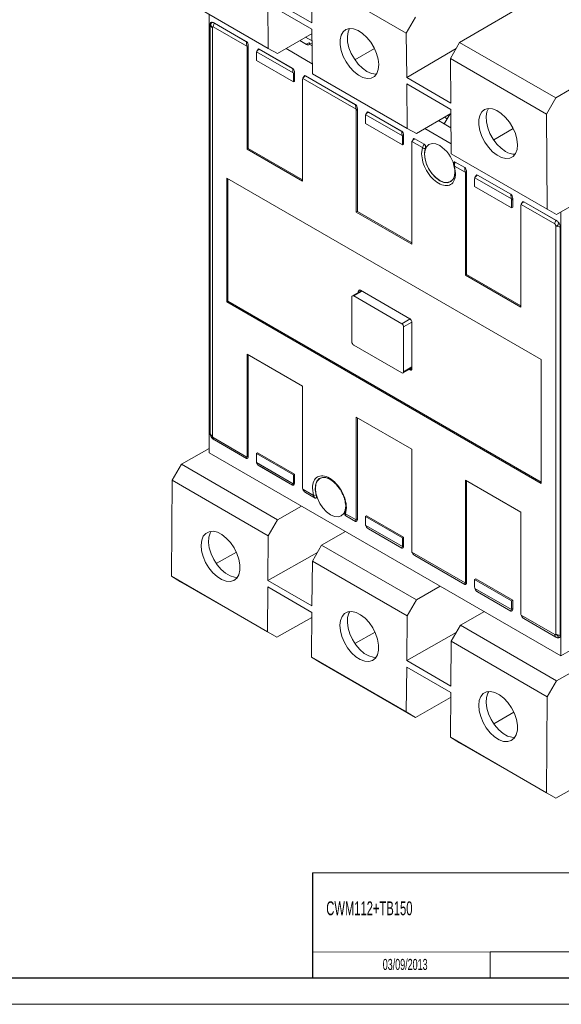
# Model space of a CAD drawing. Header units: millimetres. Extents: x 0 to 841, y 0 to 594.
# Tile 7 of 11: x 600 to 704, y 0 to 188. Entities that reach past the tile are written whole.
import ezdxf

# ---------------------------------------------------------------- set-up
doc = ezdxf.new("R2010")
doc.units = ezdxf.units.MM
doc.layers.add('FORMATO', color=7, linetype='Continuous')
doc.layers.add('LEGENDA', color=7, linetype='Continuous')
doc.styles.add('SLDTEXTSTYLE1', font='TXT', dxfattribs={"width": 0.605})

msp = doc.modelspace()

# ---------------------------------------------------------------- linework, layer by layer
at = {"color": 7, "linetype": 'Continuous', "lineweight": 15}
for p, q in [((684.09, 183.91), (730.4, 211.11)), ((702.47, 173.3), (748.79, 200.5)), ((655.82, 196.15), (655.89, 187.65)), ((673.92, 185.7), (655.82, 196.15)), ((629.16, 193.41), (647.54, 182.79)), ((655.89, 187.65), (647.47, 192.51)), ((647.48, 191.29), (655.89, 186.43)), ((647.54, 182.79), (647.48, 191.29)), ((636.26, 189.31), (636.26, 105.43)), ((675.68, 188.77), (673.92, 185.7)), ((636.4, 187.3), (636.4, 109.18)), ((636.85, 186.8), (636.85, 108.67)), ((643.46, 183.18), (637.02, 186.9)), ((643.35, 184.07), (637.19, 187.63)), ((637.19, 187.63), (637.19, 187.63)), ((637.19, 187.63), (637.23, 187.6)), ((643.35, 184.06), (637.23, 187.6)), ((655.89, 186.43), (655.96, 177.94)), ((649.33, 181.8), (655.9, 185.66)), ((673.99, 177.2), (673.92, 185.7)), ((643.35, 184.06), (643.35, 184.07)), ((643.49, 182.92), (643.7, 183.29)), ((643.49, 163.5), (643.49, 182.92)), ((643.7, 183.29), (643.7, 163.62)), ((645.82, 182.64), (652.19, 178.96)), ((645.83, 182.64), (645.82, 182.64)), ((652.19, 178.97), (645.83, 182.64)), ((647.54, 182.79), (649.33, 181.8)), ((655.94, 179.85), (650.93, 182.74)), ((653.55, 184.28), (654.83, 183.54)), ((655.92, 183.56), (655.37, 183.87)), ((655.92, 183.29), (655.49, 183.54)), ((664.11, 180.59), (667.84, 182.78)), ((673.99, 177.2), (683.42, 182.74)), ((682.34, 180.84), (684.09, 183.91)), ((684.09, 183.91), (702.47, 173.3)), ((645.26, 181.9), (645.26, 180.44)), ((652.3, 178.08), (645.29, 182.12)), ((645.54, 182.57), (645.33, 182.2)), ((700.72, 170.23), (682.34, 180.84)), ((682.34, 180.84), (682.4, 172.34)), ((645.26, 180.44), (652.33, 176.36)), ((652.19, 178.96), (652.19, 178.97)), ((652.54, 178.19), (652.33, 177.82)), ((652.33, 177.82), (652.33, 176.36)), ((652.54, 176.48), (652.54, 178.19)), ((664.32, 171.14), (654.13, 177.02)), ((654.38, 177.46), (654.16, 177.1)), ((654.66, 177.53), (654.67, 177.54)), ((664.21, 172.02), (654.66, 177.53)), ((664.21, 172.03), (654.67, 177.54)), ((655.96, 177.94), (674.06, 167.49)), ((682.4, 172.34), (673.99, 177.2)), ((652.33, 176.36), (652.54, 176.48)), ((654.1, 176.8), (654.1, 157.37)), ((674, 175.98), (682.41, 171.12)), ((674.06, 167.49), (674, 175.98)), ((702.47, 173.3), (700.72, 170.23)), ((664.21, 172.02), (664.21, 172.03)), ((702.64, 151.02), (740.19, 173.07)), ((664.56, 171.25), (664.35, 170.88)), ((664.35, 151.45), (664.35, 170.88)), ((664.56, 151.58), (664.56, 171.25)), ((666.12, 169.86), (666.12, 168.4)), ((673.16, 166.04), (666.15, 170.08)), ((666.4, 170.52), (666.19, 170.16)), ((666.69, 170.6), (666.68, 170.59)), ((666.68, 170.59), (673.04, 166.92)), ((673.05, 166.93), (666.69, 170.6)), ((675.84, 166.49), (682.42, 170.35)), ((682.29, 170.28), (681.17, 168.33)), ((682.41, 171.12), (682.48, 162.63)), ((700.72, 170.23), (700.86, 152.02)), ((673.19, 164.32), (666.12, 168.4)), ((681.17, 168.33), (680.06, 168.97)), ((682.44, 167.6), (681.17, 168.33)), ((673.04, 166.92), (673.05, 166.93)), ((673.4, 166.15), (673.19, 165.78)), ((673.19, 165.78), (673.19, 164.32)), ((673.4, 164.44), (673.4, 166.15)), ((674.06, 167.49), (675.84, 166.49)), ((682.46, 164.54), (677.45, 167.44)), ((690.62, 165.28), (694.35, 167.47)), ((673.19, 164.32), (673.4, 164.44)), ((674.96, 164.76), (674.96, 145.33)), ((677.03, 163.8), (674.99, 164.98)), ((675.24, 165.42), (675.02, 165.05)), ((677.35, 164.45), (675.52, 165.5)), ((675.52, 165.49), (675.52, 165.5)), ((677.34, 164.44), (675.52, 165.49)), ((676.83, 162.62), (677.03, 163.8)), ((677.34, 164.44), (677.35, 164.45)), ((643.7, 163.62), (643.49, 163.5)), ((654.1, 157.37), (643.49, 163.5)), ((643.7, 163.62), (654.1, 157.62)), ((682.48, 162.63), (700.86, 152.02)), ((683.04, 161.04), (683, 160.97)), ((683.14, 160.28), (683.34, 158.87)), ((685.18, 159.1), (683.14, 160.28)), ((685.07, 159.99), (683.24, 161.04)), ((683.24, 161.04), (683.24, 161.03)), ((685.07, 159.98), (683.24, 161.03)), ((685.07, 159.98), (685.07, 159.99)), ((685.42, 159.21), (685.21, 158.84)), ((685.21, 139.41), (685.21, 158.84)), ((685.42, 139.53), (685.42, 159.21)), ((687.26, 158.48), (687.04, 158.12)), ((687.55, 158.56), (687.54, 158.55)), ((687.54, 158.55), (693.9, 154.88)), ((693.91, 154.89), (687.55, 158.56)), ((639.6, 157.98), (699.71, 123.29)), ((639.6, 134.3), (639.6, 157.98)), ((639.82, 157.86), (639.82, 134.43)), ((686.98, 157.82), (686.98, 156.36)), ((694.05, 152.27), (686.98, 156.36)), ((687.01, 158.04), (694.02, 153.99)), ((693.9, 154.88), (693.91, 154.89)), ((694.26, 154.1), (694.05, 153.74)), ((694.05, 153.74), (694.05, 152.27)), ((694.26, 152.4), (694.26, 154.1)), ((695.82, 152.72), (695.82, 133.29)), ((702.29, 149.22), (695.85, 152.94)), ((696.1, 153.38), (695.88, 153.01)), ((702.54, 149.9), (696.38, 153.46)), ((696.38, 153.46), (696.38, 153.45)), ((696.38, 153.45), (702.5, 149.92)), ((664.35, 151.45), (664.56, 151.58)), ((674.96, 145.33), (664.35, 151.45)), ((674.96, 145.58), (664.56, 151.58)), ((694.05, 152.27), (694.26, 152.4)), ((700.86, 152.02), (702.64, 151.02)), ((703.48, 66.62), (703.48, 151.51)), ((702.47, 148.92), (702.47, 70.79)), ((702.5, 149.92), (702.54, 149.9)), ((702.54, 149.9), (702.55, 149.9)), ((703.34, 70.54), (703.34, 148.66)), ((685.21, 139.41), (685.42, 139.53)), ((695.82, 133.29), (685.21, 139.41)), ((695.82, 133.53), (685.42, 139.53)), ((665.3, 136.45), (663.61, 135.47)), ((664.74, 136.13), (664.74, 136.29)), ((665.17, 136.53), (674.57, 131.1)), ((639.6, 134.3), (639.82, 134.43)), ((699.71, 99.61), (639.6, 134.3)), ((639.82, 134.43), (699.71, 99.85)), ((663.5, 135.25), (663.5, 126.67)), ((673.05, 130.14), (663.86, 135.45)), ((674.99, 130.37), (674.99, 121.55)), ((673.4, 120.96), (673.4, 129.53)), ((643.49, 124.3), (654.1, 118.18)), ((643.49, 104.87), (643.49, 124.3)), ((663.86, 126.06), (673.05, 120.75)), ((643.7, 104.75), (643.7, 124.18)), ((699.71, 123.29), (699.71, 99.61)), ((673.3, 120.73), (674.99, 121.71)), ((674.57, 121.3), (674.43, 121.38)), ((654.1, 118.18), (654.1, 98.75)), ((664.35, 112.26), (674.96, 106.14)), ((664.35, 92.83), (664.35, 112.26)), ((664.56, 112.14), (664.56, 92.71)), ((637.02, 108.37), (643.46, 104.65)), ((637.19, 107.94), (637.19, 107.93)), ((643.35, 104.38), (637.19, 107.93)), ((637.19, 107.93), (637.23, 107.91)), ((637.23, 107.91), (643.35, 104.38)), ((630.94, 103.26), (636.26, 106.28)), ((645.26, 105.32), (645.47, 105.44)), ((652.54, 101.36), (645.47, 105.44)), ((674.96, 106.14), (674.96, 86.71)), ((636.26, 105.43), (703.48, 66.62)), ((643.35, 104.38), (643.35, 104.38)), ((643.49, 104.87), (643.7, 104.75)), ((645.26, 103.85), (645.26, 105.32)), ((645.26, 105.32), (652.33, 101.24)), ((645.29, 103.6), (652.3, 99.55)), ((629.16, 100.21), (630.94, 103.26)), ((630.94, 103.26), (649.33, 92.65)), ((645.82, 102.95), (652.19, 99.28)), ((645.83, 102.95), (645.82, 102.95)), ((652.19, 99.28), (645.83, 102.95)), ((629.02, 81.84), (629.16, 100.21)), ((647.54, 89.6), (629.16, 100.21)), ((652.33, 101.24), (652.54, 101.36)), ((652.33, 99.77), (652.33, 101.24)), ((652.54, 101.36), (652.54, 99.65)), ((685.21, 100.22), (695.82, 94.09)), ((685.21, 80.79), (685.21, 100.22)), ((685.42, 100.1), (685.42, 80.67)), ((652.19, 99.28), (652.19, 99.28)), ((652.54, 99.65), (652.33, 99.77)), ((654.13, 98.49), (656.17, 97.32)), ((656.17, 97.32), (655.97, 98.72)), ((654.66, 97.85), (656.48, 96.8)), ((654.67, 97.85), (654.66, 97.85)), ((656.49, 96.79), (654.67, 97.85)), ((656.48, 96.8), (656.49, 96.79)), ((649.33, 92.65), (653.9, 95.24)), ((662.48, 94.97), (662.28, 93.79)), ((649.33, 92.65), (647.54, 89.6)), ((662.28, 93.79), (664.32, 92.61)), ((662.38, 93.39), (664.21, 92.34)), ((662.39, 93.39), (662.38, 93.39)), ((664.21, 92.34), (662.39, 93.39)), ((664.21, 92.34), (664.21, 92.34)), ((664.56, 92.71), (664.35, 92.83)), ((666.12, 93.28), (666.33, 93.4)), ((666.12, 91.81), (666.12, 93.28)), ((673.19, 89.19), (666.12, 93.28)), ((666.33, 93.4), (673.4, 89.32)), ((695.82, 94.09), (695.82, 74.67)), ((657.74, 87.79), (662.31, 90.39)), ((666.15, 91.55), (673.16, 87.51)), ((666.68, 90.91), (673.04, 87.24)), ((666.69, 90.91), (666.68, 90.91)), ((673.05, 87.23), (666.69, 90.91)), ((647.48, 81.03), (647.54, 89.6)), ((673.19, 89.19), (673.4, 89.32)), ((673.19, 87.73), (673.19, 89.19)), ((673.4, 89.32), (673.4, 87.61)), ((655.96, 84.74), (657.74, 87.79)), ((657.74, 87.79), (675.84, 77.34)), ((673.04, 87.24), (673.05, 87.23)), ((673.4, 87.61), (673.19, 87.73)), ((637.59, 84.27), (641.44, 86.45)), ((647.48, 81.03), (656.92, 86.38)), ((655.96, 84.74), (655.89, 76.17)), ((674.06, 74.29), (655.96, 84.74)), ((674.99, 86.45), (685.18, 80.57)), ((685.07, 80.29), (675.52, 85.81)), ((675.52, 85.81), (685.07, 80.3)), ((675.52, 85.81), (675.52, 85.81)), ((740.19, 83.17), (702.64, 61.87)), ((629.02, 81.84), (647.41, 71.23)), ((630.77, 80.79), (629.02, 81.84)), ((655.89, 76.17), (647.48, 81.03)), ((686.98, 81.23), (687.19, 81.36)), ((694.05, 77.15), (686.98, 81.23)), ((686.98, 79.77), (686.98, 81.23)), ((687.19, 81.36), (694.26, 77.27)), ((649.16, 70.18), (630.77, 80.79)), ((647.41, 71.23), (647.47, 79.8)), ((647.47, 79.8), (655.89, 74.94)), ((675.84, 77.34), (680.41, 79.94)), ((685.07, 80.3), (685.07, 80.29)), ((685.42, 80.67), (685.21, 80.79)), ((694.02, 75.47), (687.01, 79.51)), ((675.84, 77.34), (674.06, 74.29)), ((687.54, 78.87), (693.9, 75.19)), ((687.55, 78.87), (687.54, 78.87)), ((693.91, 75.19), (687.55, 78.87)), ((694.05, 77.15), (694.26, 77.27)), ((694.26, 77.27), (694.26, 75.56)), ((694.05, 75.69), (694.05, 77.15)), ((694.26, 75.56), (694.05, 75.69)), ((649.16, 70.18), (655.88, 73.99)), ((655.89, 74.94), (655.82, 66.37)), ((674, 65.72), (674.06, 74.29)), ((684.26, 72.49), (688.83, 75.08)), ((693.9, 75.19), (693.91, 75.19)), ((695.85, 74.41), (702.29, 70.69)), ((696.38, 73.77), (702.5, 70.23)), ((696.38, 73.76), (696.38, 73.77)), ((702.54, 70.21), (696.38, 73.76)), ((682.48, 69.43), (684.26, 72.49)), ((684.26, 72.49), (702.64, 61.87)), ((647.41, 71.23), (649.16, 70.18)), ((664.11, 68.96), (667.96, 71.14)), ((674, 65.72), (683.43, 71.07)), ((702.5, 70.23), (702.54, 70.21)), ((702.54, 70.21), (702.55, 70.21)), ((682.48, 69.43), (682.41, 60.86)), ((700.86, 58.82), (682.48, 69.43)), ((706.58, 68.42), (703.48, 66.62)), ((655.82, 66.37), (673.92, 55.92)), ((657.57, 65.32), (655.82, 66.37)), ((675.68, 54.87), (657.57, 65.32)), ((673.92, 55.92), (673.99, 64.49)), ((673.99, 64.49), (682.4, 59.63)), ((682.41, 60.86), (674, 65.72)), ((748.79, 65.67), (702.47, 39.4)), ((702.64, 61.87), (700.86, 58.82)), ((675.68, 54.87), (682.39, 58.68)), ((682.4, 59.63), (682.34, 51.06)), ((700.72, 40.45), (700.86, 58.82)), ((673.92, 55.92), (675.68, 54.87)), ((690.63, 53.65), (694.47, 55.84)), ((682.34, 51.06), (700.72, 40.45)), ((684.09, 50.02), (682.34, 51.06)), ((702.47, 39.4), (684.09, 50.02)), ((700.72, 40.45), (702.47, 39.4))]:
    msp.add_line(p, q, dxfattribs=at)
at = {"color": 8, "linetype": 'Continuous', "lineweight": 15}
for p, q in [((655.91, 184.22), (654.67, 184.94)), ((681.19, 169.63), (681.73, 169.31)), ((665.45, 136.37), (663.86, 135.45)), ((664.74, 136.29), (665.17, 136.53)), ((673.05, 130.14), (674.64, 131.06)), ((674.99, 130.45), (673.4, 129.53)), ((673.4, 120.96), (674.99, 121.88)), ((674.99, 121.55), (674.57, 121.3))]:
    msp.add_line(p, q, dxfattribs=at)
at = {"color": 7, "linetype": 'Continuous', "lineweight": 0}
msp.add_line((689.95, 10.03), (689.95, 5), dxfattribs=at)
at = {"color": 7, "linetype": 'Continuous', "lineweight": 15, "flags": 128}
for points in [[(668.65, 179.67), (668.55, 180.72), (668.24, 181.82), (667.76, 182.92), (667.13, 183.96), (666.38, 184.89), (665.55, 185.65), (664.69, 186.2), (663.85, 186.52), (663.06, 186.58), (662.37, 186.39), (661.82, 185.95), (661.44, 185.29), (661.25, 184.44), (661.26, 183.45), (661.46, 182.37), (661.86, 181.26), (662.42, 180.18), (663.11, 179.19), (663.91, 178.34), (664.76, 177.68), (665.62, 177.24), (666.44, 177.05), (667.18, 177.11), (667.81, 177.43), (668.27, 177.99), (668.56, 178.75), (668.65, 179.67)], [(663.09, 186.59), (662.79, 185.92), (662.65, 185.03), (662.7, 184.02), (662.96, 182.92), (663.4, 181.82), (663.99, 180.76), (664.72, 179.79), (665.53, 178.99), (666.39, 178.38)], [(695.17, 164.37), (695.06, 165.41), (694.76, 166.51), (694.28, 167.61), (693.65, 168.65), (692.9, 169.58), (692.07, 170.34), (691.21, 170.89), (690.36, 171.21), (689.57, 171.28), (688.89, 171.08), (688.34, 170.64), (687.96, 169.98), (687.77, 169.13), (687.77, 168.14), (687.98, 167.06), (688.37, 165.95), (688.93, 164.88), (689.63, 163.88), (690.42, 163.03), (691.27, 162.37), (692.13, 161.93), (692.96, 161.74), (693.7, 161.81), (694.32, 162.12), (694.79, 162.68), (695.08, 163.44), (695.17, 164.37)], [(689.61, 171.28), (689.31, 170.62), (689.16, 169.73), (689.22, 168.71), (689.48, 167.62), (689.91, 166.51), (690.51, 165.45), (691.23, 164.49), (692.05, 163.68), (692.9, 163.07)], [(680.3, 164.21), (679.55, 164.53), (678.85, 164.6), (678.25, 164.42), (677.79, 163.99), (677.5, 163.35), (677.4, 162.54), (677.5, 161.62), (677.79, 160.64), (678.25, 159.68), (678.85, 158.8), (679.55, 158.07), (680.3, 157.52), (681.05, 157.2), (681.75, 157.13), (682.35, 157.32), (682.81, 157.74), (683.1, 158.38), (683.2, 159.19), (683.19, 159.38)], [(682.94, 157.89), (682.91, 157.82), (682.45, 157.33), (681.83, 157.1), (681.09, 157.15), (680.3, 157.48), (679.5, 158.07), (678.77, 158.86), (678.15, 159.81), (677.69, 160.83), (677.43, 161.86), (677.38, 162.81), (677.55, 163.62)], [(683.14, 160.28), (683.09, 160.29), (683.06, 160.3), (683.03, 160.32), (683.01, 160.34), (683.01, 160.35)], [(656.69, 97.39), (656.52, 98.39), (656.57, 99.29), (656.83, 100.01), (657.29, 100.51), (657.91, 100.74), (658.52, 100.71)], [(659.44, 100.32), (658.69, 100.64), (657.99, 100.71), (657.39, 100.52), (656.93, 100.09), (656.64, 99.45), (656.54, 98.64), (656.64, 97.72), (656.93, 96.75), (657.39, 95.79), (657.99, 94.91), (658.69, 94.17), (659.44, 93.62), (660.19, 93.3), (660.89, 93.23), (661.49, 93.42), (661.95, 93.85), (662.24, 94.49), (662.34, 95.3), (662.33, 95.48)], [(634.71, 87.78), (634.8, 86.73), (635.09, 85.62), (635.56, 84.51), (636.18, 83.46), (636.92, 82.53), (637.75, 81.77), (638.61, 81.22), (639.46, 80.9), (640.25, 80.84), (640.95, 81.04), (641.51, 81.48), (641.9, 82.15), (642.11, 83.01), (642.12, 84.01), (641.92, 85.1), (641.54, 86.21), (641, 87.3), (640.31, 88.3), (639.52, 89.15), (638.67, 89.81), (637.81, 90.25), (636.98, 90.44), (636.23, 90.37), (635.6, 90.05), (635.12, 89.49), (634.82, 88.72), (634.71, 87.78)], [(636.63, 90.44), (636.44, 90.11), (636.19, 89.3), (636.13, 88.33), (636.27, 87.26), (636.61, 86.14), (637.12, 85.04), (637.77, 84.02), (638.54, 83.13), (639.38, 82.41), (640.24, 81.92), (641.08, 81.66), (641.63, 81.64)], [(661.23, 72.47), (661.32, 71.42), (661.61, 70.31), (662.08, 69.21), (662.7, 68.16), (663.44, 67.23), (664.26, 66.46), (665.12, 65.91), (665.97, 65.59), (666.77, 65.53), (667.46, 65.73), (668.02, 66.17), (668.42, 66.84), (668.62, 67.7), (668.63, 68.7), (668.44, 69.79), (668.06, 70.91), (667.51, 71.99), (666.83, 72.99), (666.04, 73.84), (665.19, 74.5), (664.33, 74.94), (663.5, 75.13), (662.75, 75.06), (662.12, 74.74), (661.64, 74.18), (661.34, 73.41), (661.23, 72.47)], [(663.15, 75.13), (662.96, 74.81), (662.7, 73.99), (662.65, 73.02), (662.79, 71.95), (663.12, 70.84), (663.63, 69.74), (664.29, 68.71), (665.06, 67.82), (665.89, 67.11), (666.75, 66.61), (667.59, 66.35), (668.15, 66.33)], [(687.75, 57.17), (687.84, 56.12), (688.13, 55.01), (688.59, 53.9), (689.21, 52.85), (689.96, 51.92), (690.78, 51.16), (691.64, 50.6), (692.49, 50.28), (693.29, 50.22), (693.98, 50.42), (694.54, 50.87), (694.93, 51.54), (695.14, 52.39), (695.15, 53.39), (694.96, 54.48), (694.58, 55.6), (694.03, 56.68), (693.34, 57.68), (692.55, 58.53), (691.71, 59.2), (690.84, 59.64), (690.02, 59.83), (689.27, 59.76), (688.63, 59.43), (688.15, 58.87), (687.85, 58.1), (687.75, 57.17)], [(689.67, 59.83), (689.48, 59.5), (689.22, 58.68), (689.16, 57.71), (689.31, 56.64), (689.64, 55.53), (690.15, 54.43), (690.8, 53.41), (691.57, 52.51), (692.41, 51.8), (693.27, 51.3), (694.11, 51.05), (694.66, 51.02)]]:
    msp.add_lwpolyline(points, dxfattribs=at)
at = {"color": 7, "linetype": 'Continuous', "lineweight": 15}
for centre, radius, start, end in [((637.25, 187.61), 0.906, 199.8374, 243.4449), ((668.08, 180.97), 3.1, 236.8242, 272.2902), ((677.48, 164.26), 0.645, 225.469, 275.6694), ((679.25, 165.95), 2.43, 218.5176, 225.9538), ((676.86, 158.86), 6.36, 14.1877, 57.2713), ((694.6, 165.66), 3.1, 236.8243, 272.2901), ((683.12, 160.42), 0.622, 79.0999, 97.8036), ((703.73, 149.17), 1.44, 148.8561, 178.044), ((703.51, 150.83), 2.18, 241.4359, 265.5538), ((665, 136.33), 0.262, 50.7967, 189.214), ((663.72, 135.28), 0.218, 50.7968, 189.214), ((672.64, 129.5), 0.768, 2.6055, 57.3945), ((674.07, 130.33), 0.922, 2.6055, 57.3945), ((664.27, 126.71), 0.768, 182.6055, 237.3945), ((673.19, 120.92), 0.218, 230.7968, 9.214), ((674.74, 121.51), 0.262, 230.7967, 9.214), ((637.25, 109.49), 0.906, 199.8374, 243.4449), ((656.27, 98.46), 1.15, 265.2548, 291.4627), ((656.59, 97.01), 0.237, 243.5368, 296.6481), ((662.5, 94.06), 0.352, 153.8408, 230.4852), ((662.61, 93.79), 0.46, 219.4786, 239.9705), ((703.51, 72.7), 2.18, 241.4359, 265.5538)]:
    msp.add_arc(centre, radius, start, end, dxfattribs=at)
for centre, major_axis, ratio, start_param, end_param in [((643.35, 183.5), (-0.163, 0.607), 0.517638, 4.234807, 5.805604), ((643.14, 183.13), (-0.163, 0.607), 0.517638, 4.234807, 4.661886), ((645.83, 182.07), (-0.163, 0.607), 0.517638, 5.805604, 6.760882), ((655.33, 183.83), (0.607, 0.162), 0.51759, 3.619289, 4.846083), ((655.16, 183.54), (-0.163, 0.607), 0.517638, 4.57881, 5.156722), ((645.61, 181.7), (-0.163, 0.607), 0.517638, 0.666136, 1.093215), ((652.19, 178.39), (-0.163, 0.607), 0.517638, 4.234807, 5.805604), ((651.98, 178.03), (-0.163, 0.607), 0.517638, 4.234807, 4.661886), ((654.45, 176.6), (-0.163, 0.607), 0.517638, 0.666136, 1.093215), ((654.67, 176.96), (-0.163, 0.607), 0.517638, 5.805604, 6.760882), ((664.21, 171.45), (-0.163, 0.607), 0.517638, 4.234807, 5.805604), ((664, 171.09), (-0.163, 0.607), 0.517638, 4.234807, 4.661886), ((666.47, 169.66), (-0.163, 0.607), 0.517638, 0.666136, 1.093215), ((666.69, 170.02), (-0.163, 0.607), 0.517638, 5.805604, 6.760882), ((673.05, 166.35), (-0.163, 0.607), 0.517638, 4.234807, 5.805604), ((672.84, 165.98), (-0.163, 0.607), 0.517638, 4.234807, 4.661886), ((675.31, 164.55), (-0.163, 0.607), 0.517638, 0.666136, 1.093215), ((675.52, 164.92), (-0.163, 0.607), 0.517638, 5.805604, 6.760882), ((685.07, 159.41), (-0.163, 0.607), 0.517638, 4.234807, 5.805604), ((684.86, 159.04), (-0.163, 0.607), 0.517638, 4.234807, 4.661886), ((687.55, 157.98), (-0.163, 0.607), 0.517638, 5.805604, 6.760882), ((687.33, 157.62), (-0.163, 0.607), 0.517638, 0.666136, 1.093215), ((693.91, 154.31), (-0.163, 0.607), 0.517638, 4.234807, 5.805604), ((693.7, 153.94), (-0.163, 0.607), 0.517638, 4.234807, 4.661886), ((696.17, 152.51), (-0.163, 0.607), 0.517638, 0.666136, 1.093215), ((696.38, 152.88), (-0.163, 0.607), 0.517638, 5.805604, 6.760882), ((643.35, 104.96), (-0.163, 0.607), 0.517638, 2.664011, 4.234807), ((643.14, 105.08), (-0.163, 0.607), 0.517638, 3.807729, 4.234807), ((645.61, 103.65), (-0.163, 0.607), 0.517638, 1.093215, 1.520293), ((652.19, 99.85), (-0.163, 0.607), 0.517638, 2.664011, 4.234807), ((651.98, 99.98), (-0.163, 0.607), 0.517638, 3.807729, 4.234807), ((654.45, 98.55), (-0.163, 0.607), 0.517638, 1.093215, 1.520293), ((664.21, 92.91), (-0.163, 0.607), 0.517638, 2.664011, 4.234807), ((664, 93.04), (-0.163, 0.607), 0.517638, 3.807729, 4.234807), ((666.47, 91.61), (-0.163, 0.607), 0.517638, 1.093215, 1.520293), ((673.05, 87.81), (-0.163, 0.607), 0.517638, 2.664011, 4.234807), ((672.84, 87.93), (-0.163, 0.607), 0.517638, 3.807729, 4.234807), ((675.31, 86.5), (-0.163, 0.607), 0.517638, 1.093215, 1.520293), ((685.07, 80.87), (-0.163, 0.607), 0.517638, 2.664011, 4.234807), ((684.86, 80.99), (-0.163, 0.607), 0.517638, 3.807729, 4.234807), ((687.33, 79.57), (-0.163, 0.607), 0.517638, 1.093215, 1.520293), ((693.91, 75.77), (-0.163, 0.607), 0.517638, 2.664011, 4.234807), ((693.7, 75.89), (-0.163, 0.607), 0.517638, 3.807729, 4.234807), ((696.17, 74.46), (-0.163, 0.607), 0.517638, 1.093215, 1.520293)]:
    msp.add_ellipse(centre, major_axis=major_axis, ratio=ratio, start_param=start_param, end_param=end_param, dxfattribs=at)
for points, knots in [([(636.71, 187.77), (636.69, 187.76), (636.61, 187.75), (636.49, 187.66), (636.41, 187.49), (636.4, 187.36), (636.4, 187.3)], [0, 0, 0, 0, 0.110929, 0.442807, 0.774689, 1, 1, 1, 1]), ([(636.85, 186.8), (636.79, 186.84), (636.71, 186.9), (636.64, 187.03), (636.59, 187.13), (636.57, 187.24), (636.57, 187.33), (636.58, 187.4), (636.58, 187.43), (636.59, 187.44), (636.59, 187.45), (636.59, 187.46), (636.59, 187.46), (636.59, 187.46), (636.59, 187.46), (636.59, 187.46), (636.59, 187.46), (636.59, 187.46), (636.59, 187.46), (636.6, 187.49), (636.62, 187.55), (636.67, 187.65), (636.69, 187.73), (636.71, 187.77), (636.71, 187.77)], [0, 0, 0, 0, 0.197501, 0.305975, 0.397675, 0.49267, 0.594493, 0.643432, 0.669068, 0.682193, 0.688834, 0.692178, 0.693854, 0.69469, 0.695111, 0.695323, 0.695425, 0.69548, 0.695506, 0.695521, 0.794128, 0.892632, 0.994291, 1, 1, 1, 1]), ([(637.19, 187.63), (637.16, 187.65), (637.12, 187.67), (637.04, 187.71), (636.97, 187.74), (636.88, 187.76), (636.79, 187.77), (636.74, 187.77), (636.71, 187.77)], [0, 0, 0, 0, 0.178515, 0.267773, 0.446476, 0.625242, 0.804023, 1, 1, 1, 1]), ([(636.85, 186.8), (636.85, 186.82), (636.86, 186.87), (636.9, 186.91), (636.95, 186.92), (637, 186.91), (637.02, 186.9)], [0, 0, 0, 0, 0.250755, 0.500265, 0.752997, 1, 1, 1, 1]), ([(637.02, 186.9), (637.02, 186.95), (637.03, 187.06), (637.07, 187.24), (637.14, 187.42), (637.2, 187.54), (637.23, 187.6)], [0, 0, 0, 0, 0.249999, 0.499998, 0.749998, 1, 1, 1, 1]), ([(643.35, 184.06), (643.35, 184.06), (643.35, 183.9), (643.37, 183.63), (643.43, 183.33), (643.46, 183.21), (643.46, 183.18)], [0, 0, 0, 0, 0.006974, 0.5533, 0.908572, 1, 1, 1, 1]), ([(645.29, 182.12), (645.33, 182.19), (645.41, 182.35), (645.62, 182.51), (645.78, 182.61), (645.82, 182.63), (645.82, 182.64)], [0, 0, 0, 0, 0.344973, 0.822858, 0.993032, 1, 1, 1, 1]), ([(655.37, 183.87), (655.19, 183.77), (655, 183.66), (654.83, 183.54), (654.83, 183.54)], [0, 0, 0, 0, 0.9876048, 1, 1, 1, 1]), ([(652.19, 178.96), (652.19, 178.96), (652.19, 178.8), (652.21, 178.53), (652.26, 178.23), (652.29, 178.1), (652.3, 178.08)], [0, 0, 0, 0, 0.006973, 0.553299, 0.908573, 1, 1, 1, 1]), ([(654.66, 177.53), (654.66, 177.53), (654.52, 177.45), (654.32, 177.31), (654.17, 177.13), (654.14, 177.04), (654.13, 177.02)], [0, 0, 0, 0, 0.006972, 0.553299, 0.908573, 1, 1, 1, 1]), ([(664.21, 172.02), (664.21, 172.02), (664.21, 171.86), (664.23, 171.59), (664.29, 171.29), (664.31, 171.16), (664.32, 171.14)], [0, 0, 0, 0, 0.006972, 0.553299, 0.908573, 1, 1, 1, 1]), ([(666.15, 170.08), (666.19, 170.15), (666.27, 170.31), (666.48, 170.47), (666.64, 170.57), (666.68, 170.59), (666.68, 170.59)], [0, 0, 0, 0, 0.344972, 0.822857, 0.993031, 1, 1, 1, 1]), ([(673.04, 166.92), (673.04, 166.92), (673.04, 166.76), (673.07, 166.48), (673.12, 166.19), (673.15, 166.06), (673.16, 166.04)], [0, 0, 0, 0, 0.006972, 0.5533, 0.908573, 1, 1, 1, 1]), ([(675.52, 165.49), (675.52, 165.49), (675.38, 165.41), (675.18, 165.27), (675.03, 165.08), (675, 165), (674.99, 164.98)], [0, 0, 0, 0, 0.006972, 0.553299, 0.908573, 1, 1, 1, 1]), ([(677.03, 163.8), (677.06, 163.9), (677.11, 164.11), (677.27, 164.33), (677.34, 164.44)], [0, 0, 0, 0, 0.5000164, 1, 1, 1, 1]), ([(677.56, 164.2), (677.54, 164.24), (677.5, 164.31), (677.43, 164.4), (677.37, 164.43), (677.35, 164.45)], [0, 0, 0, 0, 0.352682, 0.706738, 1, 1, 1, 1]), ([(677.55, 163.62), (677.57, 163.67), (677.61, 163.78), (677.62, 163.95), (677.6, 164.1), (677.57, 164.18), (677.56, 164.2)], [0, 0, 0, 0, 0.3312797, 0.6648352, 0.8793168, 1, 1, 1, 1]), ([(683.34, 158.87), (683.29, 158.4), (683.19, 157.48), (682.44, 156.66), (681.36, 156.44), (680.09, 156.89), (678.81, 157.92), (677.73, 159.38), (676.98, 161.06), (676.88, 162.1), (676.83, 162.62)], [0, 0, 0, 0, 0.124974, 0.249996, 0.374999, 0.5, 0.625001, 0.750004, 0.875026, 1, 1, 1, 1]), ([(683, 160.35), (683.02, 160.28), (683.1, 160.01), (683.17, 159.54), (683.21, 158.97), (683.15, 158.46), (683.05, 158.09), (682.96, 157.94), (682.93, 157.89)], [0, 0, 0, 0, 0.0703974, 0.2699557, 0.4779425, 0.6891523, 0.9043915, 1, 1, 1, 1]), ([(683.01, 161.03), (682.99, 160.91), (682.95, 160.67), (683, 160.45), (683.02, 160.33)], [0, 0, 0, 0, 0.502738, 1, 1, 1, 1]), ([(683.24, 161.04), (683.22, 161.05), (683.17, 161.08), (683.1, 161.08), (683.06, 161.06), (683.04, 161.04), (683.04, 161.04)], [0, 0, 0, 0, 0.261158, 0.614945, 0.950131, 1, 1, 1, 1]), ([(683.24, 161.03), (683.2, 160.91), (683.13, 160.7), (683.12, 160.44), (683.13, 160.32), (683.14, 160.28)], [0, 0, 0, 0, 0.498907, 0.817755, 1, 1, 1, 1]), ([(685.07, 159.98), (685.07, 159.98), (685.07, 159.82), (685.09, 159.55), (685.15, 159.25), (685.17, 159.12), (685.18, 159.1)], [0, 0, 0, 0, 0.006972, 0.553299, 0.908573, 1, 1, 1, 1]), ([(687.54, 158.55), (687.54, 158.55), (687.4, 158.47), (687.2, 158.33), (687.05, 158.15), (687.02, 158.06), (687.01, 158.04)], [0, 0, 0, 0, 0.006973, 0.553299, 0.908573, 1, 1, 1, 1]), ([(693.9, 154.88), (693.9, 154.88), (693.9, 154.72), (693.93, 154.44), (693.98, 154.14), (694.01, 154.02), (694.02, 153.99)], [0, 0, 0, 0, 0.006972, 0.553299, 0.908572, 1, 1, 1, 1]), ([(696.38, 153.45), (696.38, 153.45), (696.24, 153.37), (696.04, 153.22), (695.89, 153.04), (695.86, 152.96), (695.85, 152.94)], [0, 0, 0, 0, 0.006974, 0.5533, 0.908572, 1, 1, 1, 1]), ([(702.29, 149.22), (702.31, 149.2), (702.36, 149.17), (702.41, 149.09), (702.45, 149), (702.46, 148.94), (702.47, 148.92)], [0, 0, 0, 0, 0.248327, 0.499909, 0.750675, 1, 1, 1, 1]), ([(703.03, 149.48), (703, 149.41), (702.96, 149.26), (702.94, 149.07), (702.88, 148.95), (702.81, 148.9), (702.73, 148.87), (702.61, 148.86), (702.52, 148.89), (702.47, 148.92)], [0, 0, 0, 0, 0.205537, 0.404638, 0.506577, 0.601743, 0.693533, 0.80221, 1, 1, 1, 1]), ([(703.03, 149.48), (702.97, 149.55), (702.84, 149.7), (702.67, 149.83), (702.57, 149.89), (702.55, 149.9)], [0, 0, 0, 0, 0.359034, 0.871031, 1, 1, 1, 1]), ([(703.34, 148.66), (703.33, 148.75), (703.32, 148.93), (703.2, 149.22), (703.09, 149.4), (703.03, 149.48), (703.03, 149.48)], [0, 0, 0, 0, 0.332221, 0.664446, 0.9966665, 1, 1, 1, 1]), ([(636.4, 109.18), (636.41, 109.09), (636.42, 108.91), (636.53, 108.62), (636.65, 108.43), (636.71, 108.35), (636.71, 108.35)], [0, 0, 0, 0, 0.332221, 0.664446, 0.9966665, 1, 1, 1, 1]), ([(636.71, 108.35), (636.68, 108.4), (636.62, 108.48), (636.57, 108.63), (636.57, 108.72), (636.59, 108.75), (636.64, 108.75), (636.71, 108.74), (636.79, 108.7), (636.85, 108.67)], [0, 0, 0, 0, 0.205537, 0.404638, 0.506577, 0.601743, 0.693533, 0.80221, 1, 1, 1, 1]), ([(636.71, 108.35), (636.76, 108.29), (636.89, 108.13), (637.06, 108.01), (637.17, 107.95), (637.19, 107.94)], [0, 0, 0, 0, 0.359034, 0.871031, 1, 1, 1, 1]), ([(637.02, 108.37), (637, 108.39), (636.95, 108.42), (636.9, 108.5), (636.86, 108.59), (636.85, 108.65), (636.85, 108.67)], [0, 0, 0, 0, 0.248327, 0.499909, 0.750675, 1, 1, 1, 1]), ([(637.23, 107.91), (637.2, 107.93), (637.14, 107.98), (637.07, 108.09), (637.03, 108.21), (637.02, 108.32), (637.02, 108.37)], [0, 0, 0, 0, 0.250002, 0.500002, 0.750001, 1, 1, 1, 1]), ([(643.35, 104.38), (643.35, 104.38), (643.35, 104.38), (643.37, 104.42), (643.43, 104.55), (643.46, 104.64), (643.46, 104.65)], [0, 0, 0, 0, 0.006974, 0.5533, 0.908572, 1, 1, 1, 1]), ([(645.82, 102.95), (645.82, 102.95), (645.68, 103.03), (645.48, 103.2), (645.33, 103.45), (645.3, 103.57), (645.29, 103.6)], [0, 0, 0, 0, 0.006972, 0.553299, 0.908572, 1, 1, 1, 1]), ([(655.97, 98.72), (656.02, 99.19), (656.12, 100.11), (656.87, 100.93), (657.95, 101.15), (659.23, 100.7), (660.5, 99.67), (661.58, 98.21), (662.33, 96.53), (662.43, 95.49), (662.48, 94.97)], [0, 0, 0, 0, 0.124974, 0.249996, 0.374999, 0.5, 0.625001, 0.750004, 0.875026, 1, 1, 1, 1]), ([(658.46, 100.71), (658.59, 100.68), (658.88, 100.61), (659.4, 100.35), (659.93, 99.97), (660.37, 99.56), (660.61, 99.3), (660.69, 99.19)], [0, 0, 0, 0, 0.193591, 0.418595, 0.676614, 0.874556, 1, 1, 1, 1]), ([(652.3, 99.55), (652.28, 99.49), (652.23, 99.35), (652.19, 99.29), (652.19, 99.28), (652.19, 99.28), (652.19, 99.28)], [0, 0, 0, 0, 0.344972, 0.822857, 0.993031, 1, 1, 1, 1]), ([(654.66, 97.85), (654.66, 97.85), (654.52, 97.93), (654.32, 98.1), (654.17, 98.35), (654.14, 98.47), (654.13, 98.49)], [0, 0, 0, 0, 0.006972, 0.553299, 0.908573, 1, 1, 1, 1]), ([(660.69, 99.19), (660.72, 99.16), (660.89, 98.97), (661.15, 98.61), (661.36, 98.28), (661.45, 98.13)], [0, 0, 0, 0, 0.103024, 0.607079, 1, 1, 1, 1]), ([(661.45, 98.13), (661.61, 97.83), (661.83, 97.41), (661.98, 96.98), (662.03, 96.86)], [0, 0, 0, 0, 0.7208664, 1, 1, 1, 1]), ([(656.48, 96.8), (656.41, 96.86), (656.29, 96.96), (656.2, 97.16), (656.18, 97.27), (656.17, 97.32)], [0, 0, 0, 0, 0.498907, 0.817755, 1, 1, 1, 1]), ([(656.49, 96.79), (656.51, 96.78), (656.56, 96.76), (656.63, 96.75), (656.68, 96.78), (656.69, 96.8), (656.7, 96.8)], [0, 0, 0, 0, 0.261158, 0.614945, 0.950131, 1, 1, 1, 1]), ([(656.7, 96.8), (656.71, 96.83), (656.75, 96.89), (656.76, 97.05), (656.73, 97.22), (656.7, 97.33), (656.69, 97.39)], [0, 0, 0, 0, 0.2156376, 0.4879375, 0.7411711, 1, 1, 1, 1]), ([(662.03, 96.86), (662.03, 96.85), (662.11, 96.65), (662.21, 96.24), (662.32, 95.64), (662.35, 95.09), (662.31, 94.79), (662.29, 94.64)], [0, 0, 0, 0, 0.005455, 0.254584, 0.505575, 0.767166, 1, 1, 1, 1]), ([(662.29, 94.64), (662.28, 94.62), (662.27, 94.44), (662.21, 94.3), (662.16, 94.18)], [0, 0, 0, 0, 0.117105, 1, 1, 1, 1]), ([(662.15, 94.11), (662.14, 94.05), (662.11, 93.92), (662.12, 93.75), (662.17, 93.59), (662.24, 93.52), (662.27, 93.48)], [0, 0, 0, 0, 0.23251, 0.47895, 0.736086, 1, 1, 1, 1]), ([(662.28, 93.79), (662.27, 93.7), (662.25, 93.51), (662.34, 93.43), (662.38, 93.39)], [0, 0, 0, 0, 0.5000164, 1, 1, 1, 1]), ([(664.21, 92.34), (664.21, 92.34), (664.21, 92.34), (664.23, 92.38), (664.29, 92.51), (664.31, 92.59), (664.32, 92.61)], [0, 0, 0, 0, 0.006972, 0.553299, 0.908573, 1, 1, 1, 1]), ([(666.68, 90.91), (666.68, 90.91), (666.54, 90.99), (666.34, 91.16), (666.19, 91.41), (666.16, 91.53), (666.15, 91.55)], [0, 0, 0, 0, 0.006972, 0.5533, 0.908573, 1, 1, 1, 1]), ([(673.16, 87.51), (673.14, 87.45), (673.09, 87.31), (673.05, 87.25), (673.04, 87.24), (673.04, 87.24), (673.04, 87.24)], [0, 0, 0, 0, 0.344972, 0.822857, 0.993031, 1, 1, 1, 1]), ([(675.52, 85.81), (675.52, 85.81), (675.38, 85.89), (675.18, 86.06), (675.03, 86.31), (675, 86.43), (674.99, 86.45)], [0, 0, 0, 0, 0.006972, 0.553299, 0.908573, 1, 1, 1, 1]), ([(685.07, 80.3), (685.07, 80.3), (685.07, 80.3), (685.09, 80.34), (685.15, 80.47), (685.17, 80.55), (685.18, 80.57)], [0, 0, 0, 0, 0.006972, 0.553299, 0.908573, 1, 1, 1, 1]), ([(687.01, 79.51), (687.05, 79.42), (687.13, 79.2), (687.34, 79), (687.5, 78.89), (687.54, 78.87), (687.54, 78.87)], [0, 0, 0, 0, 0.344972, 0.822857, 0.993031, 1, 1, 1, 1]), ([(694.02, 75.47), (694, 75.41), (693.94, 75.27), (693.91, 75.21), (693.9, 75.19), (693.9, 75.19), (693.9, 75.19)], [0, 0, 0, 0, 0.344973, 0.822858, 0.993032, 1, 1, 1, 1]), ([(695.85, 74.41), (695.88, 74.32), (695.97, 74.1), (696.18, 73.9), (696.33, 73.79), (696.38, 73.77), (696.38, 73.77)], [0, 0, 0, 0, 0.3449725, 0.8228559, 0.9930296, 1, 1, 1, 1]), ([(702.29, 70.69), (702.31, 70.68), (702.36, 70.67), (702.41, 70.68), (702.45, 70.72), (702.46, 70.77), (702.47, 70.79)], [0, 0, 0, 0, 0.247003, 0.499735, 0.749245, 1, 1, 1, 1]), ([(702.29, 70.69), (702.29, 70.64), (702.3, 70.54), (702.34, 70.41), (702.4, 70.3), (702.47, 70.26), (702.5, 70.23)], [0, 0, 0, 0, 0.249999, 0.499998, 0.749998, 1, 1, 1, 1]), ([(702.47, 70.79), (702.52, 70.75), (702.61, 70.69), (702.73, 70.6), (702.81, 70.52), (702.88, 70.43), (702.92, 70.36), (702.94, 70.31), (702.94, 70.29), (702.95, 70.28), (702.95, 70.27), (702.95, 70.27), (702.95, 70.27), (702.95, 70.26), (702.95, 70.26), (702.95, 70.26), (702.95, 70.26), (702.95, 70.26), (702.95, 70.26), (702.96, 70.24), (702.96, 70.19), (702.98, 70.13), (703.01, 70.09), (703.02, 70.07), (703.03, 70.07)], [0, 0, 0, 0, 0.197501, 0.305975, 0.397675, 0.49267, 0.594493, 0.643432, 0.669068, 0.682193, 0.688834, 0.692178, 0.693854, 0.69469, 0.695111, 0.695323, 0.695425, 0.69548, 0.695506, 0.695521, 0.794128, 0.892632, 0.994291, 1, 1, 1, 1]), ([(702.55, 70.21), (702.58, 70.19), (702.62, 70.16), (702.69, 70.13), (702.77, 70.1), (702.86, 70.07), (702.94, 70.06), (703, 70.07), (703.03, 70.07)], [0, 0, 0, 0, 0.178515, 0.267773, 0.446476, 0.625242, 0.804023, 1, 1, 1, 1]), ([(703.03, 70.07), (703.05, 70.07), (703.13, 70.09), (703.24, 70.17), (703.33, 70.34), (703.33, 70.48), (703.34, 70.54)], [0, 0, 0, 0, 0.110929, 0.442807, 0.774689, 1, 1, 1, 1])]:
    msp.add_open_spline(points, degree=3, knots=knots, dxfattribs=at)
at = {"layer": 'FORMATO', "lineweight": 0}
for p, q in [((656, 25.11), (836, 25.11)), ((655.95, 10), (689.95, 10.03)), ((689.95, 10.03), (809.95, 10.03)), ((0, 0), (841, 0))]:
    msp.add_line(p, q, dxfattribs=at)
at = {"layer": 'FORMATO'}
for p, q in [((656, 25.11), (656, 5)), ((835.95, 5), (24.95, 5))]:
    msp.add_line(p, q, dxfattribs=at)

# ---------------------------------------------------------------- texts
at = {"layer": 'LEGENDA', "style": 'SLDTEXTSTYLE1'}
for s, insert, char_height, attachment_point in [('CWM112+TB150', (658.62, 19.68), 2.6458, 1), ('03/09/2013', (673.7, 8.68), 2.117, 2)]:
    msp.add_mtext(s, dxfattribs=dict(at, insert=insert, char_height=char_height, attachment_point=attachment_point))

doc.saveas('drawing.dxf')
